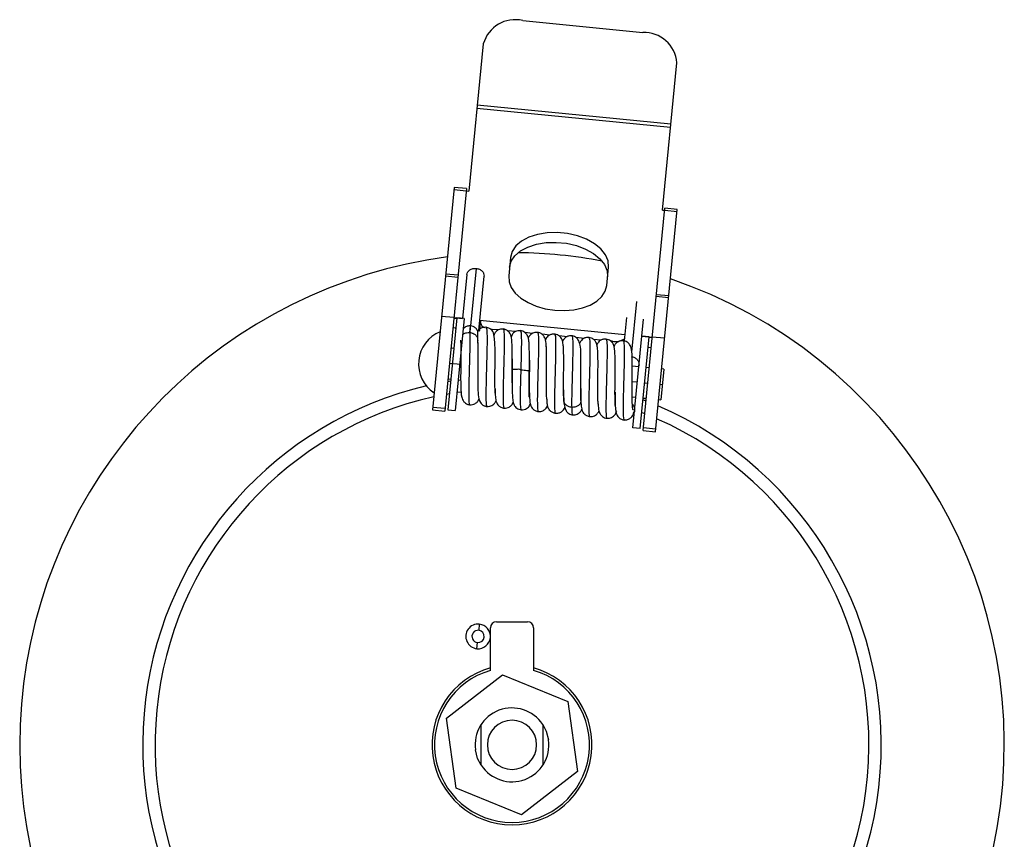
# Paper-space layout '_Posterior' of a CAD drawing. Header units: millimetres. Extents: x -41 to 39, y -55 to 63.
# Tile 2 of 2: x -41 to 39, y -4 to 63. Entities that reach past the tile are written whole.
import ezdxf

# ---------------------------------------------------------------- set-up
doc = ezdxf.new("R2010")
doc.units = ezdxf.units.MM

psp = doc.layouts.new('_Posterior')

# ---------------------------------------------------------------- linework, layer by layer
at = {"color": 7, "linetype": 'Continuous', "lineweight": 25}
for p, q in [((0.164, 62.497), (9.917, 61.537)), ((-3.036, 60.607), (-4.213, 48.64)), ((11.511, 47.092), (12.688, 59.06)), ((-3.55, 55.384), (12.174, 53.837)), ((-3.525, 55.639), (12.199, 54.092)), ((-5.39, 48.935), (-7.169, 30.856)), ((-4.395, 48.837), (-6.174, 30.758)), ((-4.395, 48.837), (-5.39, 48.935)), ((-4.415, 48.636), (-5.41, 48.734)), ((-4.412, 48.659), (-4.213, 48.64)), ((9.948, 29.172), (11.727, 47.25)), ((12.722, 47.152), (11.727, 47.25)), ((10.944, 29.074), (12.722, 47.152)), ((11.511, 47.092), (11.71, 47.073)), ((12.703, 46.952), (11.707, 47.05)), ((-0.827, 43.233), (-0.974, 41.736)), ((6.988, 40.953), (7.135, 42.45)), ((-6.098, 41.74), (-5.103, 41.642)), ((-5.088, 41.794), (-6.083, 41.892)), ((-4.369, 41.844), (-4.719, 38.285)), ((-3.616, 42.352), (-4.074, 37.689)), ((-3.409, 37.304), (-2.976, 41.707)), ((12.015, 39.958), (11.019, 40.056)), ((12.029, 40.11), (11.034, 40.208)), ((9.019, 35.535), (9.427, 39.674)), ((-5.426, 38.355), (-6.421, 38.453)), ((-5.177, 38.331), (-5.912, 30.867)), ((-5.43, 38.314), (-5.182, 38.289)), ((-5.426, 38.358), (-4.719, 38.288)), ((-4.58, 38.272), (-5.315, 30.808)), ((-4.58, 38.272), (-5.177, 38.331)), ((-4.127, 37.155), (-4.074, 37.689)), ((-4.086, 37.69), (-4.091, 37.645)), ((-3.33, 38.107), (-3.241, 38.098)), ((-3.326, 38.151), (8.459, 36.992)), ((-3.309, 37.405), (-3.241, 38.098)), ((8.595, 38.371), (8.406, 36.453)), ((9.852, 36.852), (9.988, 38.234)), ((-5.311, 37.483), (-5.509, 37.516)), ((-5.311, 37.483), (-5.261, 37.478)), ((-4.128, 37.142), (-4.127, 37.155)), ((-3.41, 37.296), (-3.321, 37.287)), ((-2.305, 37.394), (-2.473, 37.417)), ((-2.317, 37.281), (-2.305, 37.394)), ((-1.822, 37.347), (-2.305, 37.394)), ((-0.429, 37.21), (-1.049, 37.271)), ((0.967, 37.072), (0.35, 37.133)), ((2.373, 36.934), (1.742, 36.996)), ((3.766, 36.797), (3.123, 36.86)), ((9.116, 29.388), (9.85, 36.852)), ((10.447, 36.793), (9.85, 36.852)), ((9.852, 36.855), (10.696, 36.772)), ((-3.477, 36.269), (-3.491, 36.553)), ((5.16, 36.66), (4.493, 36.725)), ((6.552, 36.523), (5.923, 36.585)), ((7.448, 36.435), (7.317, 36.448)), ((7.448, 36.435), (7.437, 36.329)), ((9.713, 29.329), (10.447, 36.793)), ((10.443, 36.752), (10.692, 36.728)), ((11.691, 36.671), (10.696, 36.769)), ((-5.422, 35.843), (-5.671, 35.867)), ((0.711, 35.239), (0.708, 35.239)), ((2.081, 35.996), (2.078, 35.99)), ((10.363, 35.941), (10.413, 35.936)), ((10.413, 35.936), (10.613, 35.93)), ((-4.868, 34.532), (-5.793, 34.623)), ((9.605, 34.364), (9.071, 34.417)), ((-3.476, 34.395), (-3.475, 34.395)), ((-2.082, 34.258), (-2.082, 34.258)), ((-0.689, 34.121), (-0.688, 34.121)), ((2.097, 33.847), (2.098, 33.847)), ((10.451, 34.281), (10.202, 34.305)), ((11.645, 34.163), (11.401, 31.675)), ((11.645, 34.163), (11.446, 34.183)), ((-5.937, 33.166), (-5.681, 33.21)), ((-5.916, 33.379), (-5.667, 33.355)), ((-5.07, 33.296), (-4.875, 33.277)), ((-0.693, 32.865), (-0.693, 32.865)), ((4.884, 33.573), (4.885, 33.572)), ((6.277, 33.435), (6.278, 33.435)), ((7.67, 33.298), (7.671, 33.298)), ((9.064, 33.161), (9.483, 33.12)), ((10.08, 33.061), (10.329, 33.037)), ((11.324, 32.939), (11.523, 32.919)), ((-6.039, 32.131), (-5.783, 32.178)), ((-5.17, 32.28), (-4.837, 32.33)), ((-0.681, 32.067), (-0.677, 32.069)), ((2.092, 32.591), (2.093, 32.591)), ((9.06, 31.906), (9.36, 31.876)), ((9.943, 31.673), (10.185, 31.58)), ((9.957, 31.817), (10.206, 31.793)), ((11.201, 31.695), (11.401, 31.675)), ((-7.169, 30.856), (-6.174, 30.758)), ((-7.147, 31.076), (-6.152, 30.978)), ((-5.912, 30.867), (-5.315, 30.808)), ((9.842, 30.64), (10.083, 30.545)), ((9.713, 29.329), (9.116, 29.388)), ((9.948, 29.172), (10.944, 29.074)), ((10.965, 29.294), (9.97, 29.392)), ((-1.954, 13.626), (0.546, 13.626)), ((-3.359, 13.434), (-3.408, 12.937)), ((-2.454, 9.678), (-2.454, 13.126)), ((1.046, 13.126), (1.046, 9.678)), ((-3.555, 11.444), (-3.506, 11.941)), ((-6.026, 5.804), (-1.479, 9.323)), ((-1.479, 9.323), (3.843, 7.145)), ((3.843, 7.145), (4.617, 1.448)), ((-5.251, 0.106), (-6.026, 5.804)), ((-3.204, 1.968), (-3.204, 5.284)), ((1.796, 5.284), (1.796, 1.968)), ((4.617, 1.448), (0.07, -2.072)), ((0.07, -2.072), (-5.251, 0.106))]:
    psp.add_line(p, q, dxfattribs=at)
at = {"color": 7, "linetype": 'Continuous', "lineweight": 25, "flags": 128}
for points in [[(7.135, 42.45), (7.097, 42.957), (6.887, 43.458), (6.513, 43.933), (5.993, 44.36), (5.349, 44.721), (4.609, 44.999), (3.805, 45.183), (2.973, 45.265), (2.148, 45.241), (1.368, 45.112), (0.666, 44.884), (0.072, 44.567), (-0.386, 44.174), (-0.691, 43.723), (-0.827, 43.233)], [(-0.905, 42.439), (-0.769, 42.928), (-0.465, 43.379), (-0.006, 43.772), (0.588, 44.089), (1.29, 44.317), (2.07, 44.446), (2.894, 44.47), (3.727, 44.389), (4.53, 44.204), (5.271, 43.926), (5.915, 43.565), (6.435, 43.138), (6.809, 42.663), (7.019, 42.162), (7.057, 41.655)], [(-0.974, 41.736), (-0.943, 41.261), (-0.761, 40.789), (-0.434, 40.339), (0.025, 39.927), (0.599, 39.57), (1.266, 39.281), (1.999, 39.071), (2.771, 38.949)], [(2.771, 38.949), (3.552, 38.918), (4.313, 38.981), (5.023, 39.135), (5.655, 39.373), (6.186, 39.688), (6.595, 40.066), (6.865, 40.493), (6.988, 40.953)], [(-2.075, 32.205), (-2.068, 32.207), (-2.067, 32.256), (-2.077, 32.475), (-2.086, 32.813), (-2.088, 33.264), (-2.086, 33.823), (-2.08, 34.469), (-2.075, 35.151), (-2.077, 35.758), (-2.088, 36.26), (-2.114, 36.655), (-2.211, 37.112), (-2.238, 37.164), (-2.25, 37.184), (-2.259, 37.198), (-2.274, 37.222), (-2.329, 37.298), (-2.429, 37.4), (-2.593, 37.503), (-2.828, 37.564), (-2.828, 37.564)], [(1.796, 5.284), (2.085, 4.73), (2.268, 4.03)], [(-3.204, 1.968), (-3.494, 2.522), (-3.677, 3.222)]]:
    psp.add_lwpolyline(points, dxfattribs=at)
at = {"color": 7, "linetype": 'Continuous', "lineweight": 25}
for centre, radius, start, end in [((-0.444, 59.872), 2.694, 76.93992, 164.18151), ((10.003, 58.845), 2.694, 4.5799, 91.82149), ((-0.704, 3.626), 40, 97.53064, 248.12946), ((-0.704, 3.626), 40, 79.47349, 89.28793), ((-0.704, 3.626), 40, 274.4681, 71.23078), ((-2.801, 37.999), 0.465, 189.80859, 255.15434), ((-5.462, 34.59), 2.833, 112.44046, 236.2924), ((7.69, 37.716), 1.304, 259.29229, 304.31587), ((-0.704, 3.626), 30, 103.4138, 242.47172), ((-0.704, 3.626), 29, 102.66868, 241.67488), ((-0.704, 3.626), 30, 280.04217, 66.72279), ((-0.704, 3.626), 29, 279.0348, 66.09274), ((-1.954, 13.126), 0.5, 90, 180), ((0.546, 13.126), 0.5, 0, 90), ((-3.457, 12.439), 1, 84.38071, 264.38071), ((-3.457, 12.439), 0.5, 84.38071, 264.38071), ((-3.457, 12.439), 1, 264.38071, 84.38071), ((-3.457, 12.439), 0.5, 264.38071, 84.38071), ((-0.704, 3.626), 6.5, 105.6185, 74.3815), ((-0.704, 3.626), 6.3, 106.12762, 73.87238), ((-0.704, 3.626), 3, 33.55731, 187.74283), ((-0.704, 3.626), 2, 0, 180), ((-0.704, 3.626), 3, 213.55731, 7.74283), ((-0.704, 3.626), 2, 180, 0)]:
    psp.add_arc(centre, radius, start, end, dxfattribs=at)
for points in [[(-4.369, 41.844), (-4.351, 41.919), (-4.315, 42.068), (-4.135, 42.242), (-3.892, 42.353), (-3.708, 42.352), (-3.616, 42.352)], [(-3.616, 42.352), (-3.525, 42.334), (-3.344, 42.299), (-3.127, 42.143), (-2.985, 41.937), (-2.979, 41.784), (-2.976, 41.707)], [(8.985, 35.184), (9.075, 35.166), (9.256, 35.128), (9.471, 34.953), (9.611, 34.72), (9.615, 34.545), (9.617, 34.458)]]:
    psp.add_open_spline(points, degree=3, dxfattribs=at)
for points, knots in [([(-4.061, 37.689), (-4.154, 37.682), (-4.341, 37.667), (-4.559, 37.563), (-4.64, 37.453), (-4.664, 37.419)], [0, 0, 0, 0, 0.411115, 0.818942, 1, 1, 1, 1]), ([(-4.091, 37.645), (-4.095, 37.594), (-4.102, 37.51), (-4.114, 37.314), (-4.124, 37.195), (-4.127, 37.155)], [0, 0, 0, 0, 0.498593, 0.833119, 1, 1, 1, 1]), ([(-3.483, 37.223), (-3.531, 37.318), (-3.617, 37.489), (-3.847, 37.645), (-4.004, 37.675), (-4.08, 37.689)], [0, 0, 0, 0, 0.397289, 0.71064, 1, 1, 1, 1]), ([(-4.711, 36.942), (-4.689, 36.97), (-4.64, 37.029), (-4.526, 37.084), (-4.36, 37.143), (-4.221, 37.142), (-4.128, 37.142)], [0, 0, 0, 0, 0.181297, 0.3857, 0.591175, 1, 1, 1, 1]), ([(-4.128, 37.14), (-4.126, 36.93), (-4.121, 36.509), (-4.14, 35.617), (-4.167, 34.638), (-4.196, 33.638), (-4.217, 32.72), (-4.222, 31.965), (-4.202, 31.466), (-4.172, 31.244), (-4.14, 31.284), (-4.134, 31.292)], [0, 0, 0, 0, 0.121497, 0.243103, 0.364653, 0.486247, 0.607811, 0.729388, 0.850968, 0.972528, 1, 1, 1, 1]), ([(-4.128, 37.142), (-4.041, 37.125), (-3.908, 37.099), (-3.753, 37.011), (-3.648, 36.925), (-3.567, 36.824), (-3.494, 36.68), (-3.491, 36.567), (-3.489, 36.493)], [0, 0, 0, 0, 0.239444, 0.368352, 0.5, 0.631648, 0.760556, 1, 1, 1, 1]), ([(-3.489, 36.493), (-3.488, 36.505), (-3.485, 36.534), (-3.481, 36.605), (-3.472, 36.794), (-3.467, 37.09), (-3.478, 37.172), (-3.484, 37.222)], [0, 0, 0, 0, 0.021622, 0.051809, 0.143561, 0.473171, 1, 1, 1, 1]), ([(-2.8, 37.562), (-2.886, 37.562), (-3.057, 37.563), (-3.322, 37.441), (-3.421, 37.311), (-3.486, 37.227)], [0, 0, 0, 0, 0.262683, 0.518112, 1, 1, 1, 1]), ([(-2.817, 37.528), (-2.802, 37.529), (-2.765, 37.533), (-2.737, 37.196), (-2.727, 36.589), (-2.74, 35.759), (-2.765, 34.798), (-2.794, 33.793), (-2.819, 32.844), (-2.83, 32.028), (-2.817, 31.452), (-2.789, 31.144), (-2.752, 31.16), (-2.74, 31.166)], [0, 0, 0, 0, 0.0620445, 0.1605304, 0.2591315, 0.3576204, 0.4562178, 0.554713, 0.6533036, 0.7518081, 0.8503895, 0.948906, 1, 1, 1, 1]), ([(-1.407, 37.425), (-1.484, 37.427), (-1.637, 37.43), (-1.889, 37.327), (-2.073, 37.166), (-2.139, 36.987), (-2.168, 36.908)], [0, 0, 0, 0, 0.182204, 0.359303, 0.716036, 1, 1, 1, 1]), ([(-0.695, 33.062), (-0.695, 33.094), (-0.696, 33.293), (-0.692, 33.742), (-0.687, 34.392), (-0.681, 35.059), (-0.683, 35.844), (-0.707, 36.571), (-0.791, 36.937), (-0.849, 37.037), (-0.861, 37.051), (-0.87, 37.063), (-0.885, 37.086), (-0.906, 37.119), (-0.952, 37.181), (-1.042, 37.276), (-1.208, 37.387), (-1.352, 37.413), (-1.433, 37.428)], [0, 0, 0, 0, 0.0192817, 0.1195018, 0.228685, 0.3448432, 0.456396, 0.6616472, 0.8321755, 0.8617307, 0.8742233, 0.8799458, 0.8860864, 0.893433, 0.9024545, 0.9263516, 0.9587744, 1, 1, 1, 1]), ([(-1.424, 37.393), (-1.415, 37.401), (-1.381, 37.436), (-1.352, 37.188), (-1.334, 36.661), (-1.341, 35.886), (-1.363, 34.956), (-1.393, 33.954), (-1.419, 32.977), (-1.435, 32.115), (-1.43, 31.458), (-1.405, 31.056), (-1.366, 31.027), (-1.349, 31.014)], [0, 0, 0, 0, 0.032763, 0.131387, 0.229914, 0.328544, 0.427065, 0.525698, 0.624217, 0.722851, 0.82137, 0.920002, 1, 1, 1, 1]), ([(-0.013, 37.289), (-0.091, 37.29), (-0.244, 37.293), (-0.496, 37.19), (-0.681, 37.027), (-0.746, 36.848), (-0.775, 36.768)], [0, 0, 0, 0, 0.181588, 0.358085, 0.713442, 1, 1, 1, 1]), ([(0.705, 34.038), (0.706, 34.145), (0.708, 34.441), (0.712, 35.056), (0.708, 35.757), (0.686, 36.294), (0.647, 36.59), (0.617, 36.737), (0.533, 36.945), (0.38, 37.129), (0.173, 37.254), (0.033, 37.279), (-0.041, 37.292)], [0, 0, 0, 0, 0.069092, 0.192031, 0.405014, 0.573286, 0.694695, 0.766955, 0.821698, 0.898005, 0.945799, 1, 1, 1, 1]), ([(-0.028, 37.285), (-0.027, 37.287), (0.002, 37.336), (0.03, 37.147), (0.057, 36.717), (0.056, 35.996), (0.038, 35.108), (0.019, 34.447), (0.009, 34.117)], [0, 0, 0, 0, 0.007155, 0.205724, 0.404349, 0.602895, 0.801539, 1, 1, 1, 1]), ([(1.38, 37.152), (1.305, 37.154), (1.173, 37.157), (0.981, 37.093), (0.818, 36.985), (0.713, 36.866), (0.649, 36.779), (0.627, 36.715), (0.62, 36.697)], [0, 0, 0, 0, 0.191708, 0.341893, 0.524626, 0.692621, 0.909986, 1, 1, 1, 1]), ([(2.116, 31.73), (2.118, 31.728), (2.125, 31.718), (2.111, 31.829), (2.1, 32.086), (2.091, 32.536), (2.091, 33.129), (2.097, 33.827), (2.104, 34.575), (2.106, 35.283), (2.094, 35.985), (2.057, 36.405), (1.995, 36.639), (1.921, 36.815), (1.769, 36.995), (1.564, 37.117), (1.426, 37.142), (1.353, 37.155)], [0, 0, 0, 0, 0.013065, 0.065018, 0.132035, 0.213038, 0.29981, 0.391401, 0.487776, 0.589061, 0.685686, 0.834078, 0.862087, 0.89343, 0.938609, 0.967278, 1, 1, 1, 1]), ([(1.363, 37.123), (1.38, 37.117), (1.418, 37.104), (1.445, 36.733), (1.452, 36.099), (1.438, 35.251), (1.412, 34.282), (1.382, 33.279), (1.359, 32.338), (1.35, 31.545), (1.365, 30.992), (1.394, 30.719), (1.43, 30.746), (1.44, 30.754)], [0, 0, 0, 0, 0.071661, 0.170211, 0.268649, 0.367201, 0.465638, 0.564189, 0.662629, 0.761177, 0.859622, 0.958164, 1, 1, 1, 1]), ([(2.773, 37.014), (2.678, 37.014), (2.502, 37.013), (2.29, 36.907), (2.153, 36.786), (2.05, 36.653), (2.029, 36.591), (2.016, 36.554)], [0, 0, 0, 0, 0.2592166, 0.4774833, 0.6556391, 0.7975581, 1, 1, 1, 1]), ([(3.51, 31.593), (3.511, 31.592), (3.517, 31.59), (3.502, 31.727), (3.491, 32.023), (3.483, 32.521), (3.486, 33.163), (3.493, 33.887), (3.499, 34.632), (3.498, 35.297), (3.484, 35.804), (3.461, 36.143), (3.426, 36.364), (3.39, 36.505), (3.312, 36.67), (3.2, 36.817), (3.013, 36.963), (2.84, 36.998), (2.746, 37.016)], [0, 0, 0, 0, 0.0204228, 0.0750938, 0.1464847, 0.2327052, 0.3234442, 0.4173144, 0.5142889, 0.6140236, 0.7030385, 0.7755834, 0.8312741, 0.8714128, 0.8942618, 0.9229787, 0.9581882, 1, 1, 1, 1]), ([(2.757, 36.978), (2.767, 36.986), (2.802, 37.012), (2.831, 36.732), (2.846, 36.182), (2.837, 35.383), (2.813, 34.443), (2.784, 33.439), (2.758, 32.471), (2.744, 31.625), (2.751, 30.993), (2.778, 30.625), (2.817, 30.614), (2.833, 30.609)], [0, 0, 0, 0, 0.041116, 0.139617, 0.238183, 0.336672, 0.435248, 0.533727, 0.632309, 0.730782, 0.829368, 0.927839, 1, 1, 1, 1]), ([(4.166, 36.876), (4.071, 36.876), (3.895, 36.876), (3.683, 36.77), (3.546, 36.649), (3.443, 36.516), (3.421, 36.453), (3.409, 36.416)], [0, 0, 0, 0, 0.2598752, 0.4784432, 0.656549, 0.7980462, 1, 1, 1, 1]), ([(4.897, 31.627), (4.891, 31.777), (4.879, 32.067), (4.877, 32.653), (4.881, 33.248), (4.888, 33.975), (4.896, 34.741), (4.88, 35.52), (4.886, 36.009), (4.708, 36.536), (4.447, 36.805), (4.247, 36.853), (4.139, 36.879)], [0, 0, 0, 0, 0.103658, 0.200556, 0.290445, 0.373006, 0.515196, 0.626523, 0.773478, 0.868758, 0.929889, 1, 1, 1, 1]), ([(4.152, 36.862), (4.155, 36.867), (4.185, 36.91), (4.214, 36.709), (4.238, 36.24), (4.235, 35.504), (4.215, 34.598), (4.186, 33.603), (4.158, 32.618), (4.139, 31.712), (4.142, 31.276), (4.144, 31.058)], [0, 0, 0, 0, 0.0141, 0.137332, 0.260583, 0.383833, 0.507067, 0.630335, 0.753554, 0.876834, 1, 1, 1, 1]), ([(-4.884, 36.511), (-4.878, 36.422), (-4.863, 36.202), (-4.86, 35.655), (-4.863, 35.01), (-4.87, 34.377), (-4.875, 33.812), (-4.877, 33.217), (-4.867, 32.539), (-4.842, 31.985), (-4.684, 31.566), (-4.462, 31.37), (-4.283, 31.288), (-4.176, 31.272), (-4.123, 31.264)], [0, 0, 0, 0, 0.073292, 0.18, 0.278688, 0.368839, 0.450351, 0.522814, 0.639293, 0.80617, 0.901487, 0.949997, 0.974675, 1, 1, 1, 1]), ([(-3.509, 36.588), (-3.508, 36.586), (-3.5, 36.577), (-3.498, 36.508), (-3.493, 36.479), (-3.49, 36.48), (-3.489, 36.489), (-3.489, 36.493)], [0, 0, 0, 0, 0.186685, 0.713371, 0.886275, 0.949405, 1, 1, 1, 1]), ([(-3.479, 36.334), (-3.479, 36.326), (-3.478, 36.257), (-3.47, 35.971), (-3.468, 35.474), (-3.471, 34.841), (-3.477, 34.184), (-3.482, 33.57), (-3.482, 32.878), (-3.472, 32.243), (-3.412, 31.685), (-3.225, 31.354), (-2.984, 31.176), (-2.815, 31.143), (-2.73, 31.127)], [0, 0, 0, 0, 0.010313, 0.093794, 0.184371, 0.28144, 0.376338, 0.465356, 0.548461, 0.695874, 0.84081, 0.920139, 0.959516, 1, 1, 1, 1]), ([(5.559, 36.739), (5.464, 36.739), (5.288, 36.738), (5.076, 36.632), (4.938, 36.511), (4.824, 36.361), (4.8, 36.286), (4.784, 36.237)], [0, 0, 0, 0, 0.2438, 0.448846, 0.615925, 0.748614, 1, 1, 1, 1]), ([(5.545, 36.718), (5.562, 36.705), (5.601, 36.675), (5.626, 36.268), (5.631, 35.611), (5.615, 34.746), (5.588, 33.769), (5.559, 32.767), (5.537, 31.839), (5.53, 31.064), (5.548, 30.542), (5.578, 30.293), (5.612, 30.33), (5.62, 30.339)], [0, 0, 0, 0, 0.080247, 0.17877, 0.277388, 0.375903, 0.474526, 0.573036, 0.671662, 0.770171, 0.868796, 0.967308, 1, 1, 1, 1]), ([(6.292, 31.33), (6.294, 31.33), (6.302, 31.328), (6.284, 31.503), (6.272, 31.924), (6.269, 32.598), (6.277, 33.377), (6.284, 34.148), (6.286, 34.838), (6.276, 35.443), (6.25, 35.885), (6.203, 36.156), (6.132, 36.335), (6.066, 36.443), (5.983, 36.538), (5.887, 36.619), (5.736, 36.703), (5.607, 36.728), (5.534, 36.742)], [0, 0, 0, 0, 0.019671, 0.088425, 0.17942, 0.285174, 0.38802, 0.487178, 0.582412, 0.672391, 0.78152, 0.856591, 0.891109, 0.917543, 0.929241, 0.946239, 0.969788, 1, 1, 1, 1]), ([(6.953, 36.603), (6.857, 36.603), (6.681, 36.602), (6.468, 36.495), (6.331, 36.374), (6.233, 36.244), (6.206, 36.185), (6.19, 36.152)], [0, 0, 0, 0, 0.265497, 0.489007, 0.671443, 0.816717, 1, 1, 1, 1]), ([(7.685, 31.195), (7.687, 31.195), (7.694, 31.196), (7.676, 31.38), (7.665, 31.82), (7.663, 32.5), (7.67, 33.281), (7.678, 34.045), (7.679, 34.722), (7.669, 35.314), (7.643, 35.75), (7.596, 36.018), (7.526, 36.197), (7.459, 36.306), (7.376, 36.401), (7.28, 36.483), (7.128, 36.568), (6.999, 36.592), (6.926, 36.606)], [0, 0, 0, 0, 0.022907, 0.093547, 0.185382, 0.291157, 0.393505, 0.491832, 0.585661, 0.674021, 0.781254, 0.855779, 0.890417, 0.917028, 0.928812, 0.945897, 0.969543, 1, 1, 1, 1]), ([(6.936, 36.566), (6.949, 36.571), (6.985, 36.584), (7.014, 36.281), (7.025, 35.696), (7.015, 34.884), (6.99, 33.931), (6.961, 32.927), (6.936, 31.967), (6.923, 31.137), (6.933, 30.534), (6.961, 30.199), (6.998, 30.203), (7.013, 30.204)], [0, 0, 0, 0, 0.051509, 0.150179, 0.24882, 0.347503, 0.446131, 0.544825, 0.643441, 0.742144, 0.84075, 0.93946, 1, 1, 1, 1]), ([(8.346, 36.467), (8.272, 36.468), (8.131, 36.471), (7.906, 36.39), (7.749, 36.266), (7.657, 36.146), (7.611, 36.077), (7.595, 36.032), (7.586, 36.005)], [0, 0, 0, 0, 0.203539, 0.382061, 0.663838, 0.771386, 0.8611, 1, 1, 1, 1]), ([(9.134, 30.824), (9.123, 30.858), (9.101, 30.925), (9.073, 31.208), (9.057, 31.719), (9.057, 32.471), (9.064, 33.223), (9.07, 33.894), (9.072, 34.57), (9.058, 35.305), (9.036, 35.707), (8.945, 36), (8.847, 36.188), (8.69, 36.344), (8.502, 36.449), (8.381, 36.462), (8.318, 36.468)], [0, 0, 0, 0, 0.062586, 0.122844, 0.235943, 0.339423, 0.433026, 0.51621, 0.588666, 0.701418, 0.851411, 0.877235, 0.908846, 0.949745, 0.973866, 1, 1, 1, 1]), ([(8.33, 36.44), (8.336, 36.448), (8.369, 36.49), (8.398, 36.26), (8.418, 35.767), (8.413, 35.006), (8.392, 34.09), (8.363, 33.09), (8.335, 32.106), (8.319, 31.231), (8.321, 30.548), (8.346, 30.108), (8.386, 30.06), (8.406, 30.036)], [0, 0, 0, 0, 0.023319, 0.121414, 0.219455, 0.317538, 0.415593, 0.513662, 0.611731, 0.709787, 0.807869, 0.905914, 1, 1, 1, 1]), ([(4.866, 35.727), (4.865, 35.728), (4.859, 35.731), (4.866, 35.656), (4.871, 35.603)], [0, 0, 0, 0, 0.286289, 1, 1, 1, 1]), ([(-0.682, 35.014), (-0.682, 34.945), (-0.682, 34.694), (-0.686, 34.392), (-0.688, 34.174)], [0, 0, 0, 0, 0.274214, 1, 1, 1, 1]), ([(0.711, 34.891), (0.711, 34.822), (0.711, 34.551), (0.705, 34.007), (0.699, 33.337), (0.697, 32.717), (0.702, 32.083), (0.739, 31.56), (0.768, 31.307), (0.885, 31.061), (0.997, 30.914), (1.184, 30.769), (1.356, 30.734), (1.45, 30.715)], [0, 0, 0, 0, 0.042527, 0.166781, 0.287647, 0.404702, 0.517706, 0.701944, 0.824046, 0.85545, 0.89478, 0.942898, 1, 1, 1, 1]), ([(-0.688, 34.175), (-0.689, 34.023), (-0.693, 33.636), (-0.696, 33.051), (-0.692, 32.498), (-0.677, 31.99), (-0.646, 31.629), (-0.604, 31.415), (-0.542, 31.258), (-0.461, 31.124), (-0.325, 30.988), (-0.149, 30.887), (-0.017, 30.864), (0.056, 30.852)], [0, 0, 0, 0, 0.096407, 0.246107, 0.37901, 0.494248, 0.669416, 0.768179, 0.820926, 0.863116, 0.910546, 0.949773, 1, 1, 1, 1]), ([(-0.674, 34.174), (-0.681, 34.176), (-0.688, 34.179), (-0.682, 34.177), (-0.68, 34.177), (-0.663, 34.172), (-0.593, 34.157), (-0.43, 34.148), (-0.261, 34.176), (-0.108, 34.178), (-0.026, 34.135), (0.009, 34.117)], [0, 0, 0, 0, 0.116909, 0.118186, 0.128394, 0.156883, 0.392509, 0.599997, 0.764587, 0.896376, 1, 1, 1, 1]), ([(0.009, 34.117), (0, 33.785), (-0.019, 33.123), (-0.039, 32.221), (-0.042, 31.482), (-0.018, 31.023), (0.011, 30.817), (0.042, 30.864), (0.045, 30.87)], [0, 0, 0, 0, 0.194995, 0.390171, 0.585251, 0.780408, 0.97551, 1, 1, 1, 1]), ([(0.009, 34.117), (0.1, 34.108), (0.282, 34.09), (0.516, 34.063), (0.662, 34.046), (0.722, 34.038), (0.703, 34.038), (0.703, 34.038)], [0, 0, 0, 0, 0.24767, 0.49515, 0.742818, 0.990309, 1, 1, 1, 1]), ([(0.721, 31.885), (0.72, 31.885), (0.714, 31.884), (0.705, 31.885), (0.693, 31.932), (0.683, 32.102), (0.682, 32.51), (0.691, 33.108), (0.7, 33.661), (0.703, 33.939), (0.704, 34.039)], [0, 0, 0, 0, 0.007613, 0.064032, 0.165204, 0.313455, 0.511986, 0.766174, 0.916688, 1, 1, 1, 1]), ([(-2.079, 32.558), (-2.071, 32.328), (-2.056, 31.884), (-2.029, 31.615), (-1.906, 31.343), (-1.791, 31.19), (-1.603, 31.042), (-1.43, 31.007), (-1.337, 30.989)], [0, 0, 0, 0, 0.321831, 0.621563, 0.696069, 0.782754, 0.883799, 1, 1, 1, 1]), ([(3.485, 32.489), (3.485, 32.421), (3.484, 32.073), (3.494, 31.824), (3.501, 31.623)], [0, 0, 0, 0, 0.195988, 1, 1, 1, 1]), ([(4.879, 32.582), (4.879, 32.38), (4.879, 31.971), (4.892, 31.506), (4.915, 31.172), (4.95, 30.954), (4.986, 30.814), (5.064, 30.65), (5.176, 30.504), (5.363, 30.358), (5.536, 30.323), (5.629, 30.305)], [0, 0, 0, 0, 0.182877, 0.370163, 0.523004, 0.640588, 0.725749, 0.774404, 0.835626, 0.910727, 1, 1, 1, 1]), ([(7.666, 32.291), (7.665, 32.147), (7.664, 31.694), (7.676, 31.22), (7.704, 30.865), (7.727, 30.768), (7.74, 30.719)], [0, 0, 0, 0, 0.180032, 0.567111, 0.777839, 1, 1, 1, 1]), ([(-4.149, 31.267), (-4.068, 31.265), (-3.922, 31.263), (-3.739, 31.336), (-3.618, 31.419), (-3.55, 31.484), (-3.478, 31.562), (-3.45, 31.586), (-3.405, 31.705), (-3.378, 31.773)], [0, 0, 0, 0, 0.169476, 0.30563, 0.409462, 0.484026, 0.512851, 0.717983, 1, 1, 1, 1]), ([(-2.757, 31.13), (-2.675, 31.129), (-2.528, 31.127), (-2.344, 31.202), (-2.225, 31.284), (-2.158, 31.348), (-2.09, 31.42), (-2.075, 31.423), (-2.024, 31.547), (-1.994, 31.621)], [0, 0, 0, 0, 0.169683, 0.304177, 0.404788, 0.474966, 0.501693, 0.701349, 1, 1, 1, 1]), ([(-1.363, 30.991), (-1.281, 30.99), (-1.133, 30.988), (-0.95, 31.065), (-0.844, 31.141), (-0.788, 31.192), (-0.76, 31.22), (-0.705, 31.276), (-0.706, 31.253), (-0.646, 31.387), (-0.608, 31.472)], [0, 0, 0, 0, 0.1686803, 0.3002557, 0.3959823, 0.4315567, 0.4601735, 0.4839961, 0.6761727, 1, 1, 1, 1]), ([(0.03, 30.854), (0.116, 30.854), (0.288, 30.853), (0.556, 30.983), (0.715, 31.139), (0.77, 31.302), (0.788, 31.353)], [0, 0, 0, 0, 0.207443, 0.409258, 0.817046, 1, 1, 1, 1]), ([(1.423, 30.718), (1.492, 30.715), (1.621, 30.711), (1.835, 30.779), (2.013, 30.908), (2.15, 31.078), (2.172, 31.161), (2.184, 31.207)], [0, 0, 0, 0, 0.183045, 0.344755, 0.602937, 0.783265, 1, 1, 1, 1]), ([(2.119, 31.727), (2.125, 31.614), (2.138, 31.332), (2.159, 31.176), (2.279, 30.923), (2.391, 30.777), (2.578, 30.632), (2.75, 30.598), (2.843, 30.579)], [0, 0, 0, 0, 0.219405, 0.545846, 0.626476, 0.727868, 0.852217, 1, 1, 1, 1]), ([(3.501, 31.624), (3.524, 31.323), (3.556, 30.907), (3.844, 30.581), (4.055, 30.471), (4.178, 30.451), (4.237, 30.442)], [0, 0, 0, 0, 0.587991, 0.81401, 0.911064, 1, 1, 1, 1]), ([(4.144, 31.058), (4.053, 31.075), (3.872, 31.111), (3.656, 31.264), (3.52, 31.45), (3.513, 31.582), (3.51, 31.639)], [0, 0, 0, 0, 0.265875, 0.531552, 0.797424, 1, 1, 1, 1]), ([(4.878, 31.675), (4.887, 31.635), (4.912, 31.52), (4.834, 31.336), (4.693, 31.191), (4.542, 31.112), (4.373, 31.059), (4.235, 31.059), (4.144, 31.058)], [0, 0, 0, 0, 0.119642, 0.339799, 0.560179, 0.669991, 0.779665, 1, 1, 1, 1]), ([(6.295, 31.332), (6.309, 31.126), (6.326, 30.877), (6.383, 30.675), (6.458, 30.501), (6.608, 30.325), (6.812, 30.203), (6.95, 30.179), (7.023, 30.166)], [0, 0, 0, 0, 0.4368827, 0.5284557, 0.6326421, 0.7872777, 0.8864064, 1, 1, 1, 1]), ([(9.076, 31.294), (9.09, 31.28), (9.139, 31.232), (9.199, 31.129), (9.249, 30.988), (9.266, 30.842), (9.248, 30.749), (9.239, 30.705)], [0, 0, 0, 0, 0.088524, 0.31312, 0.549458, 0.792138, 1, 1, 1, 1]), ([(2.817, 30.581), (2.912, 30.582), (3.088, 30.583), (3.345, 30.709), (3.555, 30.943), (3.592, 31.066), (3.611, 31.129)], [0, 0, 0, 0, 0.228378, 0.420433, 0.700109, 1, 1, 1, 1]), ([(4.144, 31.058), (4.149, 30.883), (4.161, 30.533), (4.202, 30.473), (4.222, 30.443)], [0, 0, 0, 0, 0.499769, 1, 1, 1, 1]), ([(4.209, 30.445), (4.283, 30.441), (4.416, 30.433), (4.601, 30.499), (4.737, 30.588), (4.87, 30.714), (4.93, 30.791), (4.96, 30.876), (4.968, 30.899)], [0, 0, 0, 0, 0.191814, 0.341718, 0.512541, 0.58261, 0.887941, 1, 1, 1, 1]), ([(5.603, 30.306), (5.678, 30.306), (5.81, 30.306), (6.001, 30.366), (6.164, 30.473), (6.269, 30.591), (6.333, 30.677), (6.355, 30.74), (6.361, 30.758)], [0, 0, 0, 0, 0.191852, 0.341447, 0.522973, 0.690831, 0.910025, 1, 1, 1, 1]), ([(6.996, 30.169), (7.07, 30.166), (7.203, 30.161), (7.396, 30.228), (7.56, 30.339), (7.667, 30.459), (7.749, 30.58), (7.782, 30.684), (7.8, 30.74)], [0, 0, 0, 0, 0.163499, 0.291299, 0.445328, 0.588274, 0.774404, 1, 1, 1, 1]), ([(7.701, 31.037), (7.714, 30.875), (7.738, 30.574), (7.924, 30.259), (8.127, 30.106), (8.296, 30.045), (8.38, 30.034), (8.418, 30.029)], [0, 0, 0, 0, 0.326532, 0.611243, 0.837275, 0.926378, 1, 1, 1, 1]), ([(8.393, 30.031), (8.492, 30.033), (8.64, 30.035), (8.821, 30.114), (8.977, 30.222), (9.129, 30.409), (9.171, 30.583), (9.193, 30.67)], [0, 0, 0, 0, 0.25257, 0.376412, 0.500074, 0.748682, 1, 1, 1, 1]), ([(9.145, 30.571), (9.156, 30.558), (9.179, 30.53), (9.216, 30.643), (9.237, 30.706)], [0, 0, 0, 0, 0.444086, 1, 1, 1, 1])]:
    psp.add_open_spline(points, degree=3, knots=knots, dxfattribs=at)

doc.saveas('drawing.dxf')
